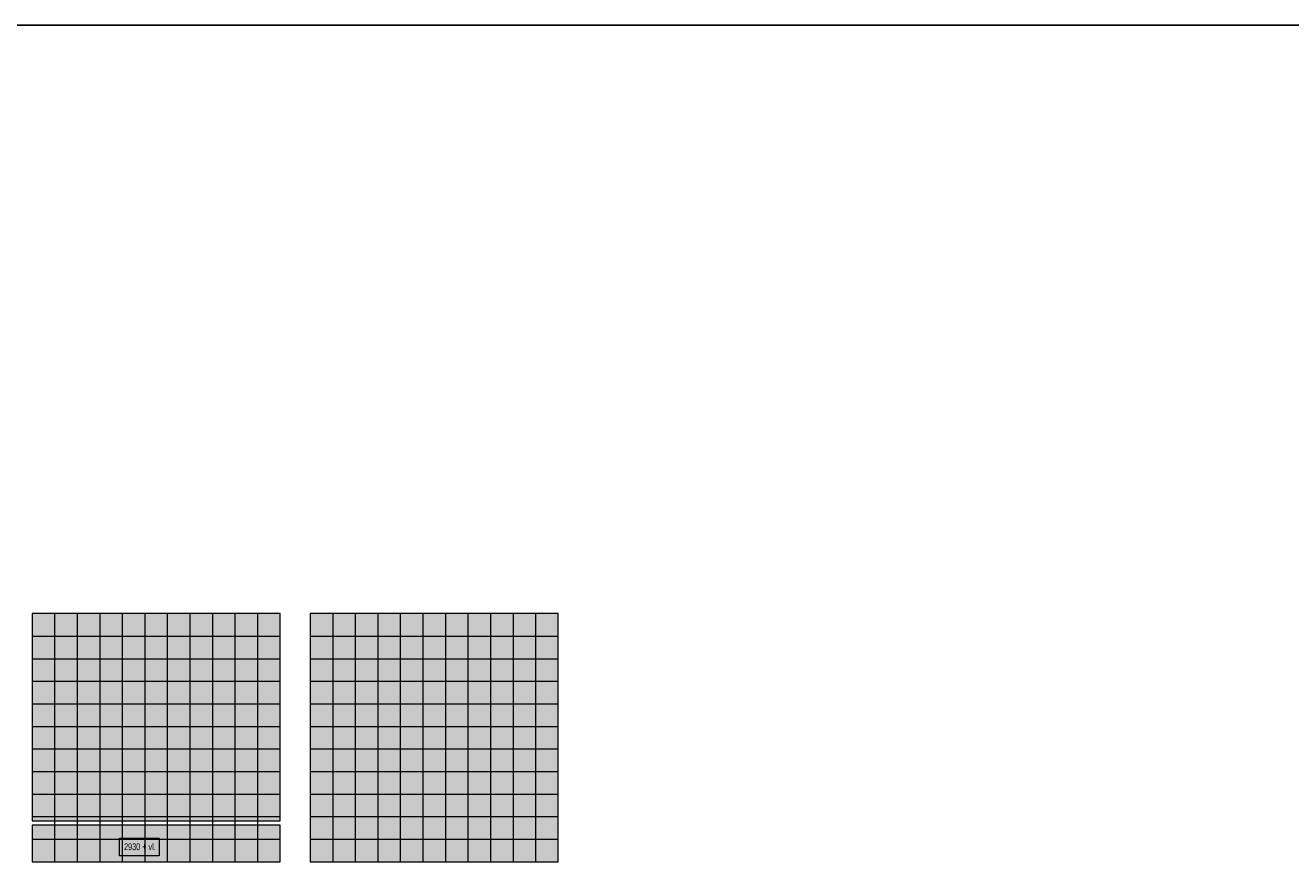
# Model space of a CAD drawing. Header units: millimetres. Extents: x 73705 to 433105, y 109410 to 279410.
# Tile 45 of 90: x 250901 to 284575, y 172158 to 194410. Entities that reach past the tile are written whole.
import ezdxf

# ---------------------------------------------------------------- set-up
doc = ezdxf.new("R2010")
doc.units = ezdxf.units.MM
for name, color, linetype, lineweight in [('A-DETL', 90, 'Continuous', 9), ('A-DETL-GENF', 92, 'Continuous', 9), ('A-DETL-THIN', 151, 'Continuous', 9), ('G-ANNO-TEXT', 231, 'Continuous', 9)]:
    doc.layers.add(name, color=color, linetype=linetype, lineweight=lineweight)
doc.styles.add('Arial Narrow_B', font='ARIALN.TTF', dxfattribs={"width": 0.9, "height": 180})

msp = doc.modelspace()

# ---------------------------------------------------------------- hatches: boundary and pattern name
at = {"layer": 'A-DETL-GENF'}
h = msp.add_hatch(color=10, dxfattribs=at)
h.paths.add_polyline_path([(251080.4, 172157.5), (257680.4, 172157.5), (257680.4, 173133.1), (251080.4, 173133.1), (251080.4, 172565)])
h.paths.add_polyline_path([(257680.4, 173247.1), (257680.4, 178757.5), (251080.4, 178757.5), (251080.4, 173247.1), (253404.8, 173247.1)])
msp.add_hatch(color=10, dxfattribs=at).paths.add_polyline_path([(265080.4, 172157.5), (265080.4, 178757.5), (258480.4, 178757.5), (258480.4, 172157.5)])

# ---------------------------------------------------------------- linework, layer by layer
at = {"layer": 'A-DETL'}
for p, q in [((313304.8, 194410.2), (193504.8, 194410.2)), ((193504.8, 194410.2), (313304.8, 194410.2)), ((251680.4, 178757.5), (251680.4, 172157.5)), ((252280.4, 178757.5), (252280.4, 172157.5)), ((252880.4, 178757.5), (252880.4, 172157.5)), ((253480.4, 178757.5), (253480.4, 172157.5)), ((254080.4, 178757.5), (254080.4, 172157.5)), ((254680.4, 178757.5), (254680.4, 172157.5)), ((255280.4, 178757.5), (255280.4, 172157.5)), ((255880.4, 178757.5), (255880.4, 172157.5)), ((256480.4, 178757.5), (256480.4, 172157.5)), ((257080.4, 178757.5), (257080.4, 172157.5)), ((259080.4, 178757.5), (259080.4, 172157.5)), ((259680.4, 178757.5), (259680.4, 172157.5)), ((260280.4, 178757.5), (260280.4, 172157.5)), ((260880.4, 178757.5), (260880.4, 172157.5)), ((261480.4, 178757.5), (261480.4, 172157.5)), ((262080.4, 178757.5), (262080.4, 172157.5)), ((262680.4, 178757.5), (262680.4, 172157.5)), ((263280.4, 178757.5), (263280.4, 172157.5)), ((263880.4, 178757.5), (263880.4, 172157.5)), ((264480.4, 178757.5), (264480.4, 172157.5)), ((251080.4, 178157.5), (257680.4, 178157.5)), ((258480.4, 178157.5), (265080.4, 178157.5)), ((251080.4, 177557.5), (257680.4, 177557.5)), ((258480.4, 177557.5), (265080.4, 177557.5)), ((251080.4, 176957.5), (257680.4, 176957.5)), ((258480.4, 176957.5), (265080.4, 176957.5)), ((251080.4, 176357.5), (257680.4, 176357.5)), ((258480.4, 176357.5), (265080.4, 176357.5)), ((251080.4, 175757.5), (257680.4, 175757.5)), ((258480.4, 175757.5), (265080.4, 175757.5)), ((251080.4, 175157.5), (257680.4, 175157.5)), ((258480.4, 175157.5), (265080.4, 175157.5)), ((251080.4, 174557.5), (257680.4, 174557.5)), ((258480.4, 174557.5), (265080.4, 174557.5)), ((251080.4, 173957.5), (257680.4, 173957.5)), ((258480.4, 173957.5), (265080.4, 173957.5)), ((251080.4, 173357.5), (257680.4, 173357.5)), ((258480.4, 173357.5), (265080.4, 173357.5)), ((251080.4, 172757.5), (257680.4, 172757.5)), ((258480.4, 172757.5), (265080.4, 172757.5))]:
    msp.add_line(p, q, dxfattribs=at)
at = {"layer": 'A-DETL-THIN'}
for p, q in [((257680.4, 178757.5), (251080.4, 178757.5)), ((251080.4, 178757.5), (251080.4, 173247.1)), ((257680.4, 173247.1), (257680.4, 178757.5)), ((265080.4, 178757.5), (258480.4, 178757.5)), ((258480.4, 178757.5), (258480.4, 172157.5)), ((265080.4, 172157.5), (265080.4, 178757.5)), ((251080.4, 173247.1), (257680.4, 173247.1)), ((257680.4, 173133.1), (251080.4, 173133.1)), ((251080.4, 173133.1), (251080.4, 172157.5)), ((257680.4, 172157.5), (257680.4, 173133.1)), ((251080.4, 172157.5), (257680.4, 172157.5)), ((258480.4, 172157.5), (265080.4, 172157.5))]:
    msp.add_line(p, q, dxfattribs=at)
at = {"layer": 'G-ANNO-TEXT', "color": 134, "flags": 128}
msp.add_lwpolyline([(253403.3, 172780.2), (254462.7, 172780.2), (254462.7, 172315.2), (253403.3, 172315.2)], close=True, dxfattribs=at)

# ---------------------------------------------------------------- texts
at = {"layer": 'G-ANNO-TEXT', "color": 134, "insert": (253529, 172645.3), "char_height": 180, "width": 974.05, "attachment_point": 1, "style": 'Arial Narrow_B'}
msp.add_mtext('2930 + vl.', dxfattribs=at)

doc.saveas('drawing.dxf')
